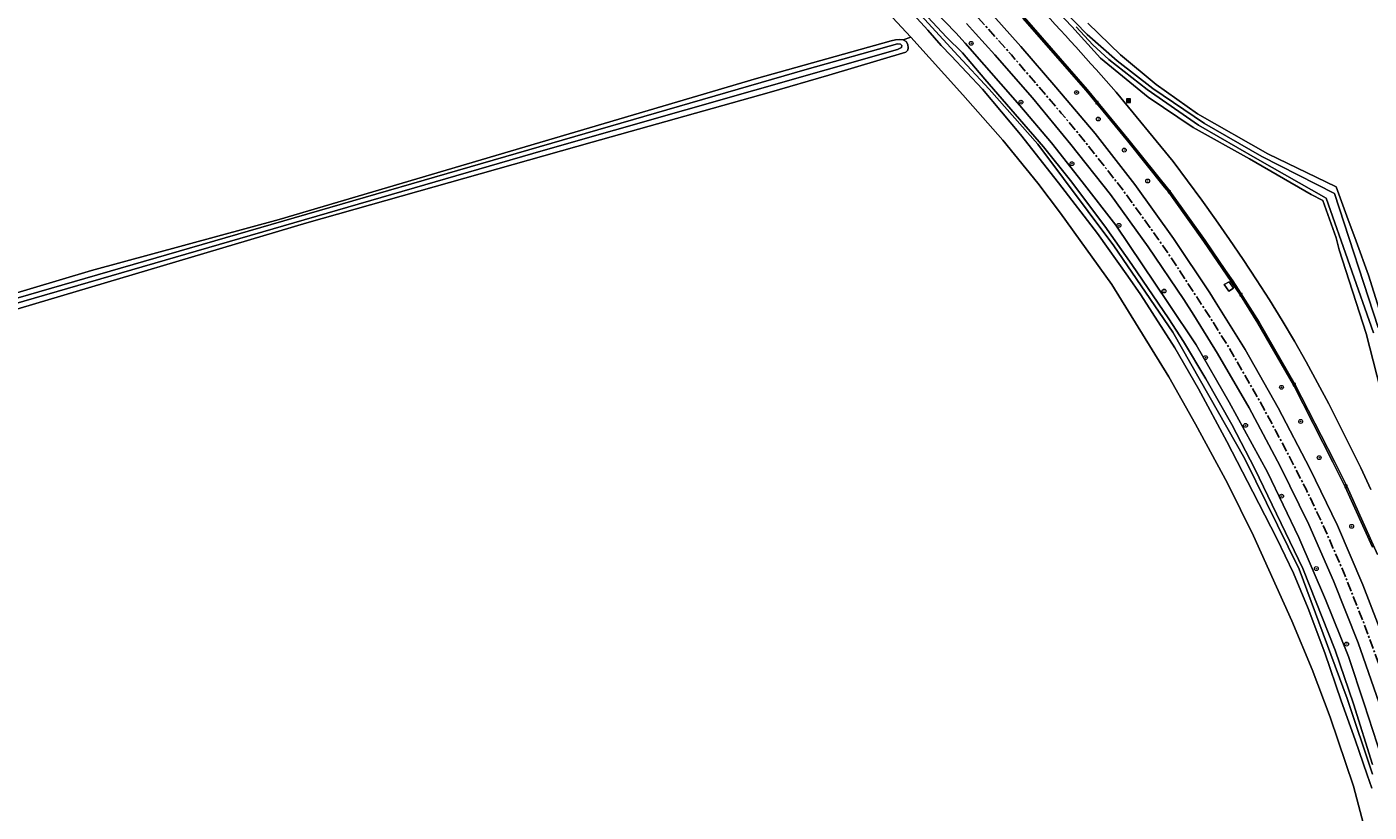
# Model space of a CAD drawing. Header units: metres. Extents: x 229229 to 231729, y 593167 to 595667.
# Tile 99 of 256: x 229488 to 229836, y 595270 to 595474. Entities that reach past the tile are written whole.
import ezdxf
from ezdxf.enums import TextEntityAlignment as Align

# ---------------------------------------------------------------- set-up
doc = ezdxf.new("R2010")
doc.units = ezdxf.units.M
doc.linetypes.add('CENTERX2', pattern=[4, 2.5, -0.5, 0.5, -0.5])
for name, color, linetype, lineweight in [('B-WE-GR-BOOM-S', 90, 'Continuous', 25), ('B-WE-GR-BOUWLAND-GV', 80, 'Continuous', 13), ('B-WE-GR-GROENVOORZIENING-GV', 80, 'Continuous', 18), ('B-WE-IE-MEUBILAIR_WEGMEUBILAIR-S', 7, 'Continuous', 25), ('B-WE-OG-WATER-GV', 130, 'Continuous', 18), ('B-WE-OG-WATER_SLOOT-GV', 120, 'Continuous', 18), ('B-WE-OG-WEG-GV', 7, 'Continuous', 18), ('B-WE-RI-GWA_KOLK-S', 30, 'Continuous', 25), ('B-WE-VH-VERHARDING_ASFALT-GV', 252, 'Continuous', 18), ('B-WE-VH-VERHARDING_BEDRIJFSVLOERPLAAT-GV', 252, 'Continuous', 18), ('B-WE-VH-VERHARDING_HALFVERHARDING-GV', 252, 'Continuous', 18)]:
    doc.layers.add(name, color=color, linetype=linetype, lineweight=lineweight)
doc.layers.add('TOPOT03', color=30, linetype='CENTERX2')
doc.styles.add('NLCS-ISO', font='NLCS-ISO.ttf')

# ---------------------------------------------------------------- blocks, each defined once
blk = doc.blocks.new('SIE-WEG_AFVALBAK-SO')
at = {"linetype": 'ByBlock', "lineweight": 18}
h = blk.add_hatch(color=0, dxfattribs=at)
h.dxf.hatch_style = 1
h.paths.add_polyline_path([(-1.5, -1.5), (1.5, -1.5), (1.5, 1.5), (-1.5, 1.5)])
at = {"color": 0, "linetype": 'ByBlock', "lineweight": 18}
for points in [[(-2, -2), (2, -2), (2, 2), (-2, 2)], [(-1.5, -1.5), (1.5, -1.5), (1.5, 1.5), (-1.5, 1.5)]]:
    blk.add_lwpolyline(points, close=True, dxfattribs=at)
blk = doc.blocks.new('SRI-KOLK-SO')
at = {"color": 0, "linetype": 'ByBlock', "lineweight": 18}
blk.add_lwpolyline([(-1.125, -1.125), (1.125, -1.125), (1.125, 1.125), (-1.125, 1.125)], close=True, dxfattribs=at)
at = {"color": 0, "linetype": 'ByBlock', "lineweight": 18, "style": 'NLCS-ISO'}
blk.add_text('k', height=1.5, dxfattribs=at).set_placement((0, 0), align=Align.MIDDLE_CENTER)
blk = doc.blocks.new('SGR-BOOM_01-SO')
at = {"linetype": 'ByBlock', "lineweight": 18}
h = blk.add_hatch(color=0, dxfattribs=at)
h.dxf.hatch_style = 1
edge = h.paths.add_edge_path()
edge.add_arc((0, 0), 0.25, 0, 360)
at = {"color": 0, "linetype": 'ByBlock', "lineweight": 18}
for radius in [2, 0.25]:
    blk.add_circle((0, 0), radius, dxfattribs=at)

msp = doc.modelspace()

# ---------------------------------------------------------------- linework, layer by layer
at = {"layer": 'B-WE-GR-BOUWLAND-GV'}
for points in [[(229229.346, 595347.655), (229234.107, 595330.68), (229242.462, 595332.362), (229242.796, 595334.504), (229246.742, 595335.641), (229281.52, 595345.411), (229334.49, 595360.802), (229356.963, 595367.427), (229416.353, 595384.491), (229472.4, 595400.885), (229504.369, 595410.388), (229553.059, 595423.637), (229676.906, 595460.214), (229711.873, 595470.052), (229712.967, 595470.293), (229714.02, 595470.34), (229714.985, 595470.231), (229716.965, 595471.008), (229697.998, 595491.377), (229677.836, 595512.967), (229668.629, 595522.333), (229658.786, 595531.382), (229648.15, 595539.796), (229627.423, 595555.798)], [(229762.891, 595474.636), (229771.425, 595466.36), (229780.649, 595458.655), (229791.395, 595451.036), (229809.582, 595440.728), (229827.396, 595432.143), (229830.089, 595424.551), (229832.52, 595417.996), (229835.738, 595409.23), (229838.525, 595400.367)], [(229835.711, 595261.763), (229831.85, 595276.602), (229825.764, 595294.461), (229821.134, 595306.896), (229815.842, 595319.464), (229805.921, 595341.557), (229799.174, 595355.183), (229790.839, 595370.529), (229783.96, 595382.832), (229769.143, 595406.777), (229755.782, 595425.298), (229749.961, 595433.103), (229740.833, 595444.215), (229730.514, 595455.989), (229716.965, 595471.008), (229714.985, 595470.231), (229715.739, 595469.861), (229716.212, 595469.042), (229716.323, 595468.218), (229716.182, 595467.552), (229715.686, 595467.037), (229695.738, 595461.135), (229680.181, 595456.647), (229634.253, 595443.712), (229560.216, 595422.767), (229481.764, 595399.413)]]:
    msp.add_lwpolyline(points, dxfattribs=at)
at = {"layer": 'B-WE-GR-GROENVOORZIENING-GV'}
msp.add_lwpolyline([(229727.523, 595503.07, -0.0102932), (229770.285, 595456.676)], format="xyb", dxfattribs=at)
for points in [[(229841.578, 595369.07), (229835.182, 595394.077), (229828.124, 595415.799), (229827.321, 595418.856), (229823.88, 595428.537), (229820.877, 595430.174), (229804.828, 595439.424), (229790.208, 595447.552), (229778.586, 595455.388), (229766.217, 595465.487), (229758.801, 595473.695), (229741.878, 595491.56)], [(229770.285, 595456.676), (229785.027, 595438.705), (229788.787, 595433.705), (229792.485, 595428.659), (229796.12, 595423.567), (229799.692, 595418.431), (229803.199, 595413.251), (229806.642, 595408.027), (229810.02, 595402.761), (229813.332, 595397.454), (229816.578, 595392.106), (229819.588, 595386.695), (229822.539, 595381.251), (229825.429, 595375.774), (229828.258, 595370.266), (229831.027, 595364.727), (229833.734, 595359.158), (229836.38, 595353.56)]]:
    msp.add_lwpolyline(points, dxfattribs=at)
at = {"layer": 'B-WE-OG-WATER-GV'}
for points in [[(229838.246, 595395.601), (229826.951, 595430.372), (229808.077, 595439.995), (229793.214, 595448.583), (229779.75, 595457.611), (229770.537, 595464.834), (229762.723, 595471.623), (229753.295, 595481.459)], [(229759.895, 595473.683), (229764.236, 595468.943), (229768.387, 595465.189), (229778.309, 595457.414), (229791.589, 595448.092), (229806.979, 595439.341), (229824.762, 595429.194), (229837.048, 595394.204)]]:
    msp.add_lwpolyline(points, dxfattribs=at)
msp.add_lwpolyline([(229243.271, 595332.891), (229243.387, 595332.445), (229244.261, 595332.014), (229245.399, 595332.23), (229270.636, 595339.716), (229281.897, 595343.019), (229621.56, 595441.54), (229713.547, 595467.787), (229714.574, 595468.264), (229714.648, 595468.815), (229714.317, 595469.109), (229713.51, 595469.219), (229690.071, 595462.65), (229478.671, 595401.388), (229243.662, 595333.62)], close=True, dxfattribs=at)
at = {"layer": 'B-WE-OG-WATER_SLOOT-GV'}
for points in [[(229700.877, 595498.216), (229726.228, 595470.958), (229730.361, 595466.93), (229736.15, 595460.075), (229744.08, 595450.94), (229751.411, 595442.531), (229758.376, 595433.728), (229767.297, 595421.93), (229774.296, 595411.926), (229783.921, 595397.873), (229787.702, 595391.99), (229793.522, 595382.326), (229800.324, 595370.448), (229806.23, 595358.956), (229818.747, 595333.099), (229827.075, 595311.865), (229831.893, 595297.96), (229836.761, 595282.2)], [(229836.761, 595282.2), (229831.893, 595297.96), (229827.075, 595311.865), (229818.747, 595333.099), (229806.23, 595358.956), (229800.324, 595370.448), (229793.522, 595382.326), (229787.702, 595391.99), (229783.921, 595397.873), (229774.296, 595411.926), (229767.297, 595421.93), (229758.376, 595433.728), (229751.411, 595442.531), (229744.08, 595450.94), (229736.15, 595460.075), (229730.361, 595466.93), (229726.228, 595470.958), (229700.877, 595498.216)], [(229710.358, 595484.981), (229721.382, 595472.742), (229724.889, 595468.78), (229727.409, 595466.128), (229735.575, 595457.449), (229745.429, 595445.693), (229755.325, 595433.177), (229765.406, 595420.014), (229773.281, 595408.933), (229776.654, 595404.136), (229785.486, 595390.312), (229791.621, 595379.721), (229798.955, 595366.02), (229805.739, 595352.956), (229811.928, 595340.822), (229816.278, 595331.899), (229820.101, 595322.699), (229824.43, 595311.147), (229828.657, 595298.721), (229832.268, 595288.608), (229835.433, 595279.495), (229836.615, 595276.091)], [(229836.818, 595279.665), (229830.179, 595299.304), (229817.79, 595332.9), (229803.696, 595361.545), (229784.961, 595394.369), (229769.695, 595416.8), (229749.979, 595443.161), (229737.299, 595457.445), (229729.288, 595466.125), (229725.388, 595470.392), (229713.757, 595483.082)], [(229713.757, 595483.082), (229725.388, 595470.392), (229729.288, 595466.125), (229737.299, 595457.445), (229749.979, 595443.161), (229769.695, 595416.8), (229784.961, 595394.369), (229803.696, 595361.545), (229817.79, 595332.9), (229830.179, 595299.304), (229836.818, 595279.665)], [(229753.295, 595481.459), (229762.723, 595471.623), (229770.537, 595464.834), (229779.75, 595457.611), (229793.214, 595448.583), (229808.077, 595439.995), (229826.951, 595430.372), (229838.246, 595395.601)], [(229839.164, 595284.076), (229834.613, 595297.972), (229830.574, 595310.219), (229824.572, 595325.067), (229817.668, 595341.114), (229809.546, 595358.111), (229799.631, 595376.256), (229791.051, 595391.119), (229783.814, 595401.865), (229770.168, 595422.192), (229761.447, 595433.398), (229753.487, 595443.526), (229745.237, 595453.192), (229731.078, 595469.447), (229728.694, 595472.119), (229723.141, 595477.781)], [(229758.801, 595473.695), (229766.217, 595465.487), (229778.586, 595455.388), (229790.208, 595447.552), (229804.828, 595439.424), (229820.877, 595430.174), (229823.88, 595428.537), (229827.321, 595418.856), (229828.124, 595415.799), (229835.182, 595394.077), (229841.578, 595369.07)], [(229837.048, 595394.204), (229824.762, 595429.194), (229806.979, 595439.341), (229791.589, 595448.092), (229778.309, 595457.414), (229768.387, 595465.189), (229764.236, 595468.943), (229759.895, 595473.683)], [(229838.525, 595400.367), (229835.738, 595409.23), (229832.52, 595417.996), (229830.089, 595424.551), (229827.396, 595432.143), (229809.582, 595440.728), (229791.395, 595451.036), (229780.649, 595458.655), (229771.425, 595466.36), (229762.891, 595474.636)], [(229481.764, 595399.413), (229560.216, 595422.767), (229634.253, 595443.712), (229680.181, 595456.647), (229695.738, 595461.135), (229715.686, 595467.037), (229716.182, 595467.552), (229716.323, 595468.218), (229716.212, 595469.042), (229715.739, 595469.861), (229714.985, 595470.231), (229714.02, 595470.34), (229712.967, 595470.293), (229711.873, 595470.052), (229676.906, 595460.214), (229553.059, 595423.637), (229504.369, 595410.388), (229472.4, 595400.885)]]:
    msp.add_lwpolyline(points, dxfattribs=at)
msp.add_lwpolyline([(229243.271, 595332.891), (229243.662, 595333.62), (229478.671, 595401.388), (229690.071, 595462.65), (229713.51, 595469.219), (229714.317, 595469.109), (229714.648, 595468.815), (229714.574, 595468.264), (229713.547, 595467.787), (229621.56, 595441.54), (229281.897, 595343.019), (229270.636, 595339.716), (229245.399, 595332.23), (229244.261, 595332.014), (229243.387, 595332.445)], close=True, dxfattribs=at)
at = {"layer": 'B-WE-OG-WEG-GV'}
for points in [[(229723.141, 595477.781), (229728.694, 595472.119), (229731.078, 595469.447), (229745.237, 595453.192), (229753.487, 595443.526), (229761.447, 595433.398), (229770.168, 595422.192), (229783.814, 595401.865), (229791.051, 595391.119), (229799.631, 595376.256), (229809.546, 595358.111), (229817.668, 595341.114), (229824.572, 595325.067), (229830.574, 595310.219), (229834.613, 595297.972), (229839.164, 595284.076)], [(229738.335, 595476.603), (229745.526, 595468.542), (229754.627, 595457.991), (229764.792, 595445.937), (229775.088, 595432.762), (229785.136, 595418.732), (229794.564, 595404.605), (229795.943, 595402.388), (229803.703, 595389.917), (229812.313, 595374.729), (229820.557, 595359.017), (229827.684, 595344.236), (229834.264, 595328.804), (229839.951, 595314.021)], [(229836.775, 595338.615), (229829.718, 595354.298), (229826.533, 595360.7), (229816.306, 595380.702), (229807.001, 595396.772), (229802.491, 595404.023), (229793.053, 595417.971), (229784.864, 595429.377), (229783.901, 595430.719), (229782.817, 595432.07), (229773.258, 595443.98), (229762.475, 595457.087), (229746.076, 595475.937)], [(229838.548, 595298.156), (229834.353, 595310.027), (229833.023, 595313.791), (229826.707, 595329.855), (229820.24, 595344.489), (229812.802, 595359.636), (229804.743, 595374.733), (229796.589, 595388.894), (229790.394, 595398.78), (229787.817, 595402.893), (229778.608, 595416.57), (229768.789, 595430.094), (229758.517, 595443.128), (229748.52, 595455.195), (229738.753, 595466.354), (229733.77, 595471.882), (229731.409, 595474.5)]]:
    msp.add_lwpolyline(points, dxfattribs=at)
msp.add_lwpolyline([(229798.333, 595406.738), (229799.589, 595407.466), (229800.698, 595405.806), (229799.466, 595405.088)], close=True, dxfattribs=at)
at = {"layer": 'B-WE-VH-VERHARDING_ASFALT-GV'}
for points in [[(229670.979, 595553.764), (229679.551, 595544.339), (229681.076, 595542.721), (229682.721, 595540.975), (229698.792, 595524.856), (229707.467, 595516.568), (229717.064, 595507.163), (229726.366, 595497.677), (229732.456, 595491.428), (229734.886, 595488.935), (229739.957, 595483.673), (229746.379, 595476.199), (229762.78, 595457.345), (229773.572, 595444.228), (229784.219, 595430.961), (229793.38, 595418.202), (229798.668, 595410.386), (229800.552, 595407.75), (229801.92, 595405.58), (229807.345, 595396.977), (229816.654, 595380.898), (229826.893, 595360.875), (229830.082, 595354.462), (229838.065, 595336.723)], [(229839.951, 595314.021), (229834.264, 595328.804), (229827.684, 595344.236), (229820.557, 595359.017), (229812.313, 595374.729), (229803.703, 595389.917), (229795.943, 595402.388), (229794.564, 595404.605), (229785.136, 595418.732), (229775.088, 595432.762), (229764.792, 595445.937), (229754.627, 595457.991), (229745.526, 595468.542), (229738.335, 595476.603)], [(229731.409, 595474.5), (229733.77, 595471.882), (229738.753, 595466.354), (229748.52, 595455.195), (229758.517, 595443.128), (229768.789, 595430.094), (229778.608, 595416.57), (229787.817, 595402.893), (229790.394, 595398.78), (229796.589, 595388.894), (229804.743, 595374.733), (229812.802, 595359.636), (229820.24, 595344.489), (229826.707, 595329.855), (229833.023, 595313.791), (229834.353, 595310.027), (229838.548, 595298.156)], [(229836.38, 595353.56), (229833.734, 595359.158), (229831.027, 595364.727), (229828.258, 595370.266), (229825.429, 595375.774), (229822.539, 595381.251), (229819.588, 595386.695), (229816.578, 595392.106), (229813.332, 595397.454), (229810.02, 595402.761), (229806.642, 595408.027), (229803.199, 595413.251), (229799.692, 595418.431), (229796.12, 595423.567), (229792.485, 595428.659), (229788.787, 595433.705), (229785.027, 595438.705), (229770.285, 595456.676)]]:
    msp.add_lwpolyline(points, dxfattribs=at)
msp.add_lwpolyline([(229770.285, 595456.676, 0.0102932), (229727.523, 595503.07)], format="xyb", dxfattribs=at)
at = {"layer": 'B-WE-VH-VERHARDING_BEDRIJFSVLOERPLAAT-GV'}
for points in [[(229746.076, 595475.937), (229762.475, 595457.087), (229773.258, 595443.98), (229782.817, 595432.07), (229783.901, 595430.719), (229784.864, 595429.377), (229793.053, 595417.971), (229802.491, 595404.023), (229807.001, 595396.772), (229816.306, 595380.702), (229826.533, 595360.7), (229829.718, 595354.298), (229836.775, 595338.615)], [(229838.065, 595336.723), (229830.082, 595354.462), (229826.893, 595360.875), (229816.654, 595380.898), (229807.345, 595396.977), (229801.92, 595405.58), (229800.552, 595407.75), (229798.668, 595410.386), (229793.38, 595418.202), (229784.219, 595430.961), (229773.572, 595444.228), (229762.78, 595457.345), (229746.379, 595476.199)]]:
    msp.add_lwpolyline(points, dxfattribs=at)
msp.add_lwpolyline([(229800.698, 595405.806), (229799.589, 595407.466), (229798.333, 595406.738), (229799.466, 595405.088)], close=True, dxfattribs=at)
at = {"layer": 'B-WE-VH-VERHARDING_HALFVERHARDING-GV'}
for points in [[(229697.998, 595491.377), (229716.965, 595471.008), (229730.514, 595455.989), (229740.833, 595444.215), (229749.961, 595433.103), (229755.782, 595425.298), (229769.143, 595406.777), (229783.96, 595382.832), (229790.839, 595370.529), (229799.174, 595355.183), (229805.921, 595341.557), (229815.842, 595319.464), (229821.134, 595306.896), (229825.764, 595294.461), (229831.85, 595276.602), (229835.711, 595261.763)], [(229836.615, 595276.091), (229835.433, 595279.495), (229832.268, 595288.608), (229828.657, 595298.721), (229824.43, 595311.147), (229820.101, 595322.699), (229816.278, 595331.899), (229811.928, 595340.822), (229805.739, 595352.956), (229798.955, 595366.02), (229791.621, 595379.721), (229785.486, 595390.312), (229776.654, 595404.136), (229773.281, 595408.933), (229765.406, 595420.014), (229755.325, 595433.177), (229745.429, 595445.693), (229735.575, 595457.449), (229727.409, 595466.128), (229724.889, 595468.78), (229721.382, 595472.742), (229710.358, 595484.981)]]:
    msp.add_lwpolyline(points, dxfattribs=at)
at = {"layer": 'TOPOT03', "flags": 128}
msp.add_lwpolyline([(230588.75, 593473.421), (230581.964, 593477.495), (230576.478, 593480.779), (230568.5, 593485.467), (230562.317, 593489.176), (230555.737, 593493.058), (230549.49, 593496.741), (230542.237, 593501.025), (230534.83, 593505.334), (230528.803, 593508.84), (230522.598, 593512.386), (230513.669, 593517.499), (230507.123, 593521.21), (230498.704, 593525.982), (230490.641, 593530.517), (230485.092, 593533.579), (230479.555, 593536.798), (230471.284, 593541.66), (230464.876, 593545.569), (230460.484, 593548.31), (230450.856, 593554.42), (230442.88, 593559.699), (230435.108, 593565.298), (230428.304, 593570.123), (230421.778, 593574.872), (230417.708, 593577.983), (230414.117, 593580.743), (230410.504, 593583.528), (230406.046, 593587.019), (230398.606, 593593.041), (230393.072, 593597.73), (230389.05, 593600.941), (230381.784, 593607.032), (230378.158, 593610.2), (230372.234, 593615.023), (230368.289, 593618.273), (230362.646, 593622.77), (230358.78, 593625.947), (230355.446, 593628.708), (230351.867, 593631.658), (230347.963, 593634.737), (230342.651, 593639.061), (230337.461, 593643.401), (230333.992, 593646.29), (230328.866, 593650.381), (230305.619, 593669.88), (230299.281, 593675.194), (230292.956, 593680.508), (230288.686, 593684.155), (230281.596, 593690.121), (230274.272, 593696.282), (230269.932, 593699.884), (230264.902, 593704.105), (230260.978, 593707.315), (230256.83, 593710.842), (230252.285, 593714.72), (230247.918, 593718.329), (230243.312, 593722.236), (230236.405, 593727.995), (230228.919, 593734.237), (230224.506, 593737.917), (230218.038, 593743.419), (230213.918, 593747.031), (230209.506, 593750.899), (230203.144, 593756.734), (230200.468, 593759.17), (230196.535, 593762.766), (230191.257, 593767.923), (230185.473, 593773.981), (230183.357, 593776.209), (230179.489, 593780.494), (230177.296, 593783.011), (230173.729, 593787.317), (230170.923, 593790.744), (230169.611, 593792.38), (230167.121, 593795.633), (230163.928, 593800.087), (230160.736, 593804.739), (230157.649, 593809.431), (230154.94, 593813.707), (230153.355, 593816.244), (230151.308, 593819.709), (230148.743, 593824.065), (230146.488, 593828.037), (230144.703, 593831.264), (230141.978, 593836.549), (230139.558, 593841.168), (230137.378, 593845.459), (230134.651, 593851.025), (230130.937, 593858.779), (230126.8, 593867.416), (230123.25, 593875.038), (230119.946, 593882.058), (230116.836, 593888.662), (230113.604, 593895.641), (230110.11, 593903.063), (230107.168, 593909.419), (230105.502, 593913.006), (230102.387, 593919.657), (230098.055, 593929.051), (230096.234, 593932.905), (230093.883, 593937.974), (230090.521, 593945.181), (230088.935, 593948.597), (230086.743, 593953.318), (230084.926, 593957.228), (230081.89, 593963.759), (230078.822, 593970.448), (230076.695, 593975.1), (230074.104, 593980.667), (230069.332, 593990.974), (230065.68, 593998.808), (230060.417, 594010.013), (230056.644, 594018.034), (230050.029, 594032.147), (230047.28, 594038.125), (230043.621, 594045.817), (230039.587, 594054.71), (230037.774, 594058.575), (230032.725, 594069.34), (230029.104, 594077.213), (230026.701, 594082.363), (230025.043, 594085.986), (230023.055, 594090.516), (230020.504, 594096.168), (230015.542, 594107.837), (230014.37, 594110.673), (230012.811, 594114.511), (230010.499, 594120.378), (230008.653, 594125.509), (230005.73, 594133.857), (230004.662, 594136.937), (230002.992, 594141.768), (230002.124, 594144.48), (230000.035, 594151.143), (229998.555, 594155.926), (229996.989, 594161.359), (229993.518, 594173.199), (229988.977, 594188.799), (229984.46, 594204.354), (229982.471, 594211.43), (229981.206, 594215.708), (229977.262, 594229.133), (229972.676, 594244.862), (229966.879, 594264.602), (229965.162, 594270.492), (229963.059, 594277.634), (229961.573, 594282.76), (229959.827, 594288.512), (229957.989, 594294.362), (229953.018, 594309.634), (229951.185, 594315.172), (229949.25, 594321.054), (229947.164, 594327.657), (229944.961, 594335.447), (229942.365, 594344.21), (229940.144, 594351.544), (229938.712, 594356.593), (229936.739, 594363.37), (229935.171, 594368.663), (229933.37, 594374.619), (229932.56, 594377.479), (229931.341, 594381.919), (229930.123, 594386.151), (229928.25, 594392.615), (229927.228, 594396.441), (229926.091, 594401), (229924.842, 594406.161), (229922.59, 594415.455), (229921.124, 594421.466), (229919.799, 594426.61), (229917.939, 594433.532), (229916.938, 594437.224), (229916.137, 594440.029), (229914.704, 594444.762), (229912.882, 594451.146), (229910.154, 594460.89), (229908.41, 594466.862), (229906.888, 594472.001), (229905.76, 594475.879), (229904.663, 594479.721), (229903.87, 594482.578), (229902.835, 594486.179), (229901.128, 594491.919), (229900.076, 594495.689), (229899.001, 594499.372), (229898.037, 594503.08), (229896.864, 594507.517), (229895.731, 594512.469), (229894.506, 594517.859), (229893.556, 594522.46), (229892.971, 594525.6), (229892.206, 594529.959), (229891.601, 594533.493), (229891.163, 594536.037), (229884.621, 594578.262), (229884.177, 594581.224), (229883.14, 594587.971), (229882.268, 594593.557), (229881.732, 594597.051), (229880.734, 594603.534), (229879.814, 594609.601), (229879.333, 594613.012), (229878.351, 594621.016), (229877.505, 594628.307), (229876.949, 594633.383), (229876.579, 594636.742), (229876.302, 594639.558), (229875.952, 594644.84), (229875.851, 594646.636), (229875.678, 594649.674), (229875.577, 594652.263), (229875.51, 594654.868), (229875.468, 594658.825), (229875.493, 594664.765), (229875.542, 594667.758), (229875.788, 594673.644), (229876.226, 594682.005), (229876.821, 594690.216), (229877.382, 594697.338), (229878.075, 594704.673), (229879.402, 594713.197), (229880.398, 594719.727), (229880.85, 594722.805), (229883.784, 594742.752), (229888.024, 594765.948), (229891.82, 594782.807), (229893.515, 594791.213), (229894.008, 594794.329), (229894.875, 594800.16), (229899.118, 594825.063), (229903.536, 594849.025), (229908.229, 594876.206), (229911.439, 594897.367), (229913.29, 594912.416), (229914.303, 594924.137), (229914.88, 594935.062), (229914.941, 594947.374), (229914.652, 594956.989), (229914.068, 594965.666), (229913.359, 594973.759), (229912.485, 594981.736), (229911.911, 594986.482), (229910.755, 594994.79), (229909.833, 595000.611), (229908.847, 595005.977), (229908.165, 595009.587), (229906.22, 595019.064), (229896.375, 595064.378), (229887.402, 595105.255), (229885.371, 595114.51), (229874.899, 595162.656), (229865.414, 595206.057), (229863.552, 595214.579), (229855.54, 595248.733), (229852.218, 595262.898), (229848.95, 595275.196), (229846.021, 595285.304), (229840.347, 595302.891), (229834.518, 595318.981), (229829.715, 595331.137), (229826.529, 595338.475), (229823.21, 595345.921), (229819.534, 595353.643), (229815.715, 595361.164), (229811.713, 595368.727), (229807.607, 595376.356), (229803.553, 595383.45), (229799.383, 595390.632), (229795.008, 595397.639), (229790.482, 595404.6), (229785.956, 595411.562), (229781.277, 595418.482), (229771.471, 595432.026), (229762.174, 595443.874), (229756.018, 595451.269), (229743.066, 595466.389), (229731.578, 595479.189), (229720.407, 595491.538), (229704.52, 595508.552), (229688.357, 595525.887), (229679.753, 595535.103), (229675.915, 595539.254), (229673.382, 595541.88), (229665.201, 595550.677), (229656.659, 595559.641), (229649.528, 595566.518), (229638.224, 595576.909), (229633.696, 595580.883), (229624.091, 595588.859), (229619.905, 595592.542), (229611.132, 595600.257), (229609.242, 595602), (229587.66, 595621.7)], dxfattribs=at)

# ---------------------------------------------------------------- block references
at = {"layer": 'B-WE-GR-BOOM-S', "xscale": 0.25, "yscale": 0.25, "zscale": 0.25}
for p in [(229732.64, 595469.36), (229745.56, 595454.09), (229759.99, 595456.62), (229765.62, 595449.72), (229772.37, 595441.66), (229758.794, 595438.124), (229778.44, 595433.64), (229770.993, 595422.136), (229782.688, 595405.081), (229793.452, 595387.802), (229813.17, 595380.1), (229803.848, 595370.218), (229818.14, 595371.24), (229822.95, 595361.84), (229813.201, 595351.852), (229831.38, 595344.02), (229822.209, 595333.051), (229830.064, 595313.46)]:
    msp.add_blockref('SGR-BOOM_01-SO', p, dxfattribs=at)
at = {"layer": 'B-WE-IE-MEUBILAIR_WEGMEUBILAIR-S', "xscale": 0.25, "yscale": 0.25, "zscale": 0.25}
msp.add_blockref('SIE-WEG_AFVALBAK-SO', (229773.447, 595454.504), dxfattribs=at)
at = {"layer": 'B-WE-RI-GWA_KOLK-S', "xscale": 0.25, "yscale": 0.25, "zscale": 0.25}
for p in [(229765.312, 595453.953), (229784.06, 595430.84), (229802.66, 595404.13), (229816.48, 595380.8), (229829.9, 595354.38)]:
    msp.add_blockref('SRI-KOLK-SO', p, dxfattribs=at)

doc.saveas('drawing.dxf')
